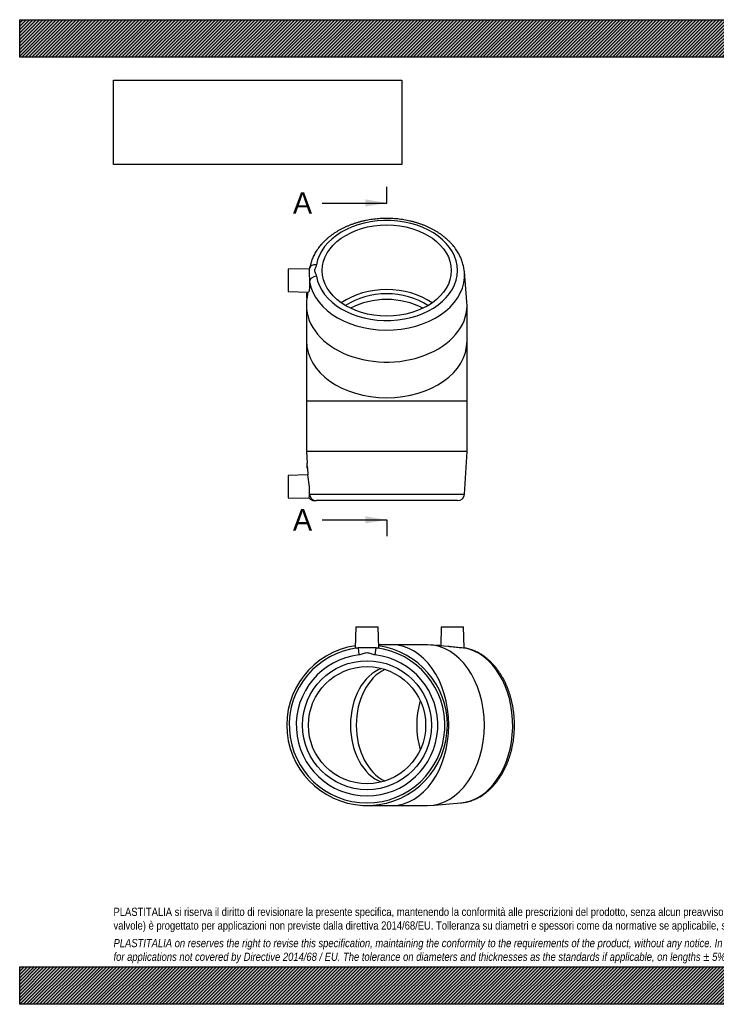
# Model space of a CAD drawing. Header units: millimetres. Extents: x 0 to 1188, y 0 to 840.
import ezdxf
from ezdxf.enums import TextEntityAlignment as Align
from ezdxf.lldxf.tags import DXFTag

# ---------------------------------------------------------------- set-up
doc = ezdxf.new("R2010")
doc.units = ezdxf.units.MM
doc.header["$LTSCALE"] = 4
doc.layers.add('Default', color=7, linetype='Continuous')
doc.layers.add('GE4P110C', color=7, linetype='Continuous')
doc.styles.add('SEACAD_Solid_Edge_ANSI', font='seans.ttf')
tags = doc.linetypes.add('CENTER2', pattern=[28.575000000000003, 19.05, -3.175, 3.175, -3.175]).pattern_tags.tags
tags[10:11] = [DXFTag(74, 4), DXFTag(75, 0), DXFTag(340, '0'), DXFTag(46, 0.0), DXFTag(50, 0.0), DXFTag(44, 0.0), DXFTag(45, 0.0)]
tags[8:9] = [DXFTag(74, 4), DXFTag(75, 0), DXFTag(340, '0'), DXFTag(46, 0.0), DXFTag(50, 0.0), DXFTag(44, 0.0), DXFTag(45, 0.0)]
tags[6:7] = [DXFTag(74, 4), DXFTag(75, 0), DXFTag(340, '0'), DXFTag(46, 0.0), DXFTag(50, 0.0), DXFTag(44, 0.0), DXFTag(45, 0.0)]
tags[4:5] = [DXFTag(74, 4), DXFTag(75, 0), DXFTag(340, '0'), DXFTag(46, 0.0), DXFTag(50, 0.0), DXFTag(44, 0.0), DXFTag(45, 0.0)]
picture_1 = doc.add_image_def('image1.jpg', size_in_pixel=(4302, 1260))
pattern_1 = [(45, (0, 0), (-1.414213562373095, 1.414213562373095), [])]

# ---------------------------------------------------------------- blocks, each defined once
blk = doc.blocks.new('SE1')
at = {"layer": 'GE4P110C', "color": 7, "linetype": 'Continuous'}
for p, q in [((286.6661457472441, 322.1082291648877), (286.1940075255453, 304.0779979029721)), ((286.6661457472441, 322.1082291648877), (305.6661457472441, 322.1082291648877)), ((306.1384112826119, 304.0731359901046), (305.6661457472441, 322.1082291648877)), ((359.4981442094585, 322.1082291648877), (359.0705274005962, 305.7782020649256)), ((359.4981442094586, 322.1082291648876), (378.4981442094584, 322.1082291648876)), ((378.9715713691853, 304.0287753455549), (378.4981442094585, 322.1082291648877)), ((288.4797662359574, 303.9973337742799), (289.1737611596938, 298.0482775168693)), ((303.1585303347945, 298.0482775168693), (303.8525252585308, 303.9973337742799)), ((317.3793491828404, 306.6082291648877), (306.0720275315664, 306.6082291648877)), ((347.784940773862, 306.6082291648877), (317.3793491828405, 306.6082291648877)), ((365.404288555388, 305.2440829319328), (350.6680844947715, 306.486770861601)), ((358.2702221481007, 306.1082291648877), (355.1569570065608, 306.1082291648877)), ((358.2702221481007, 305.8456909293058), (358.2702221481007, 306.1082291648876)), ((296.1661457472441, 169.6082291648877), (317.3793491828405, 169.6082291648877)), ((317.3793491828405, 169.6082291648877), (347.784940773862, 169.6082291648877)), ((350.6680844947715, 169.7296874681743), (376.2849351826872, 171.8899283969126))]:
    blk.add_line(p, q, dxfattribs=at)
for centre, radius in [((296.1661457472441, 238.1082291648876), 55), ((296.1661457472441, 238.1082291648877), 50)]:
    blk.add_circle(centre, radius, dxfattribs=at)
for centre, radius, start, end in [((296.1661457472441, 238.1082291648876), 68.5, 98.3307775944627, 0), ((296.1661457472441, 238.1082291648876), 66.33592191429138, 96.65383936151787, 83.3461606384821), ((296.1661457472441, 174.7950261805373), 129.4307410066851, 86.59542723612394, 93.40457276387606), ((296.1661457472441, 238.1082291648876), 68.5, 0, 81.6692224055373), ((373.6569502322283, 246.814775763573), 57.45603174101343, 84.69293731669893, 84.73342860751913), ((296.1661457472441, 238.1082291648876), 60.34652300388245, 96.65383936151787, 83.34616063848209)]:
    blk.add_arc(centre, radius, start, end, dxfattribs=at)
for centre, major_axis, ratio, start_param, end_param in [((317.3793491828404, 238.1082291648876), (6.938893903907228e-15, 68.49999999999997), 0.707106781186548, 3.141592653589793, 6.283185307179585), ((347.7849407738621, 238.1082291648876), (1.387778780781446e-14, 68.49999999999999), 0.7071067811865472, 3.141592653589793, 6.283185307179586), ((373.4928768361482, 238.1082291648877), (6.245004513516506e-13, 66.3359219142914), 0.7071067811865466, 3.201151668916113, 6.167053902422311), ((378.1851474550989, 298.0482775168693), (-0.976659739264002, -5.919977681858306), 0.7023439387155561, 3.14177440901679, 3.197495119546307), ((317.3793491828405, 238.1082291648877), (-9.367506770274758e-14, -50.00000000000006), 0.7071067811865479, 3.392753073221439, 6.032024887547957), ((322.3290966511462, 238.1082291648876), (-6.938893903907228e-15, 50), 0.7071067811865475, 0.3115328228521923, 2.830059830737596), ((377.4834255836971, 238.1082291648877), (1.387778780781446e-14, -54.99999999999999), 0.7071067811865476, 4.320539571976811, 5.104238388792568)]:
    blk.add_ellipse(centre, major_axis=major_axis, ratio=ratio, start_param=start_param, end_param=end_param, dxfattribs=at)
for points, knots in [([(286.1945600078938, 304.0735887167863), (286.1936061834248, 304.0484216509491), (286.2182097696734, 304.0270849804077), (286.498776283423, 303.9324840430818), (287.2757233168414, 303.9439943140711), (288.4797662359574, 303.9973337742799)], [0.8475254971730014, 0.8475254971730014, 0.8475254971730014, 0.8475254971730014, 0.875, 0.875, 1, 1, 1, 1]), ([(303.8525252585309, 303.9973337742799), (305.0604041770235, 303.9438243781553), (305.8306800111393, 303.9324831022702), (306.1135307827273, 304.0266909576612), (306.1380071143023, 304.0482834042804), (306.13635669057, 304.0738320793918)], [0, 0, 0, 0, 0.125, 0.125, 0.1526775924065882, 0.1526775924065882, 0.1526775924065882, 0.1526775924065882]), ([(378.9279679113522, 303.9973337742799), (378.75083354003, 303.9438243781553), (378.0259006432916, 303.9324831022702), (375.7241652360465, 304.0867425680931), (374.1279316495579, 304.2559503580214), (371.4918538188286, 304.5707630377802), (370.5656047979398, 304.6852155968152), (368.6967386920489, 304.9082450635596), (367.7687172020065, 305.0150606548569), (366.3499262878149, 305.1595004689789), (365.8675802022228, 305.2049843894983), (365.3994122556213, 305.2445007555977)], [0, 0, 0, 0, 0.1249999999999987, 0.1249999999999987, 0.2499999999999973, 0.2499999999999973, 0.3124999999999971, 0.3124999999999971, 0.3749999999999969, 0.3749999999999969, 0.4086403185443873, 0.4086403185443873, 0.4086403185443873, 0.4086403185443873]), ([(376.2691439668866, 171.9019740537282), (376.571665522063, 171.9234721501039), (377.4515614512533, 171.9875921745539), (379.091240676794, 172.2212008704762), (381.0514622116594, 172.591528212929), (383.0162513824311, 173.0782822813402), (384.9599887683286, 173.6709577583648), (386.8858157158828, 174.3715089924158), (388.7890938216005, 175.1783938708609), (390.6672123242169, 176.0908269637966), (392.5169501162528, 177.1076004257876), (394.3351936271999, 178.2273671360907), (396.1187608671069, 179.4485351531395), (397.8644736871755, 180.7692741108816), (399.569168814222, 182.18750063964), (401.2297284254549, 183.7008794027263), (402.8431058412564, 185.3068296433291), (404.4063504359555, 187.0025387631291), (405.9166286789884, 188.7849806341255), (407.3712408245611, 190.6509370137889), (408.7676327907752, 192.5970202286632), (410.1034034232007, 194.6196955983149), (411.3763076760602, 196.715302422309), (412.5842564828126, 198.8800727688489), (413.7253141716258, 201.1101476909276), (414.7976942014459, 203.4015907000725), (415.7997447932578, 205.7503771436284), (416.7299580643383, 208.1524285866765), (417.586963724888, 210.6036207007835), (418.3695293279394, 213.0998130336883), (419.0765441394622, 215.6368254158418), (419.707015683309, 218.2104419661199), (420.2600669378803, 220.816414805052), (420.7349341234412, 223.4504676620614), (421.1309649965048, 226.1082995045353), (421.4476175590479, 228.7855882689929), (421.6844590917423, 231.4779947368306), (421.8411654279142, 234.1811665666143), (421.9175203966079, 236.8907424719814), (421.9134153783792, 239.6023558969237), (421.8288493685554, 242.3116285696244), (421.6639297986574, 245.0141867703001), (421.4188720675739, 247.7056668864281), (421.0939972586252, 250.381730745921), (420.6897321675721, 253.0380583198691), (420.2066090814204, 255.6703516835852), (419.6452657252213, 258.2743387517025), (419.0064454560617, 260.8457767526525), (418.2909978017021, 263.3804554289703), (417.4998794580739, 265.8741999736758), (416.634155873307, 268.3228737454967), (415.69500355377, 270.7223808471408), (414.6837132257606, 273.0686687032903), (413.6016952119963, 275.3577282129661), (412.4504967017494, 277.5855748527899), (411.23180211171, 279.7482747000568), (409.9474398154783, 281.8419533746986), (408.5993761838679, 283.8628235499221), (407.1897335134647, 285.8071762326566), (405.7207977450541, 287.6713938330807), (404.1950249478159, 289.451966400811), (402.6150455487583, 291.1455111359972), (400.9836652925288, 292.7487949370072), (399.3038614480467, 294.2587594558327), (397.5787746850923, 295.6725471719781), (395.811690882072, 296.9875283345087), (394.0060318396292, 298.2013215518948), (392.1652846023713, 299.3118255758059), (390.2931339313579, 300.3171872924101), (388.3928218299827, 301.2159754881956), (386.4693683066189, 302.0065525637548), (384.5211689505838, 302.6893834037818), (382.5710570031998, 303.2583961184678), (380.7415782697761, 303.6881581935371), (379.6830425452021, 303.8770015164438), (379.161807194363, 303.9682551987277)], [0, 0, 0, 0, 0.005549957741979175, 0.01895374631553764, 0.03236956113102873, 0.04580496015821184, 0.05926677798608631, 0.0727609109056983, 0.08629214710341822, 0.09986405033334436, 0.1134789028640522, 0.1271377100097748, 0.1408402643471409, 0.1545852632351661, 0.168370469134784, 0.1821928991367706, 0.1960490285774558, 0.2099349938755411, 0.2238467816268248, 0.2377803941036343, 0.2517319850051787, 0.2656979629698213, 0.2796750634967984, 0.2936603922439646, 0.3076514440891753, 0.3216461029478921, 0.3356426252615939, 0.3496392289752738, 0.3636349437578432, 0.3776290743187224, 0.3916211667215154, 0.4056109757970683, 0.4195984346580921, 0.4335836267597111, 0.4475667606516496, 0.4615481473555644, 0.4755281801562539, 0.4895073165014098, 0.5034860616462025, 0.5174649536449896, 0.5314445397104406, 0.5454252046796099, 0.5594075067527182, 0.5733919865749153, 0.5873791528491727, 0.6013694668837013, 0.6153633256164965, 0.6293610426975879, 0.6433628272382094, 0.6573687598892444, 0.6713787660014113, 0.6853925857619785, 0.699409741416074, 0.7134295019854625, 0.72745079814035, 0.7414718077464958, 0.7554906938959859, 0.7695052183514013, 0.7835127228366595, 0.7975101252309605, 0.8114939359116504, 0.8254602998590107, 0.8394050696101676, 0.8533239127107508, 0.8672124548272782, 0.881066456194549, 0.8948820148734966, 0.9086557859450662, 0.9223852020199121, 0.9360686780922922, 0.9497057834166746, 0.9632973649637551, 0.9768456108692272, 0.990354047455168, 1, 1, 1, 1]), ([(379.1692032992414, 303.9708318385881), (379.168061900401, 303.9715288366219), (379.1405826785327, 303.9770982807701), (379.1100006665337, 303.9875869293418), (379.0353807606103, 304.0171548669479), (378.9779330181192, 304.0431430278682), (378.9726983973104, 304.0455240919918)], [0.2342144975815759, 0.2342144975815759, 0.2342144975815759, 0.2342144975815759, 0.469003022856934, 0.7004926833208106, 0.9001182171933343, 0.9194099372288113, 0.9194099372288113, 0.9194099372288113, 0.9194099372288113]), ([(303.1585303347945, 298.0482775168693), (301.9565075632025, 298.1885010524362), (300.7965731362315, 298.5499030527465), (298.5091822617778, 299.3241202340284), (297.3545707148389, 299.7305206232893), (295.559285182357, 299.72789499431), (294.9527813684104, 299.6248798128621), (293.7919374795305, 299.3191231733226), (293.2241741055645, 299.1213081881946), (291.5164596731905, 298.5435690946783), (290.3688430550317, 298.1876913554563), (289.1737611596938, 298.0482775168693)], [0, 0, 0, 0, 0.25, 0.25, 0.5, 0.5, 0.625, 0.625, 0.75, 0.75, 1, 1, 1, 1])]:
    blk.add_open_spline(points, degree=3, knots=knots, dxfattribs=at)
blk = doc.blocks.new('SE2')
at = {"layer": 'GE4P110C', "color": 7, "linetype": 'Continuous'}
for p, q in [((247.0609477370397, 627.507648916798), (228.9793292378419, 627.034165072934)), ((228.9793292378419, 627.0341650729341), (228.9793292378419, 608.0341650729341)), ((381.3578709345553, 599.204105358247), (379.197630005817, 624.8209560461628)), ((228.9793292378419, 608.0341650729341), (246.2162479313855, 607.5828004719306)), ((244.9793292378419, 602.8062430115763), (244.9793292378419, 606.8062430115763)), ((245.2925449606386, 606.8062430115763), (244.9793292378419, 606.8062430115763)), ((245.309356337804, 607.6065482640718), (245.2418674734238, 606.8062430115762)), ((244.9793292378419, 603.6929778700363), (244.6007875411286, 599.204105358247)), ((244.9793292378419, 602.8062430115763), (245.1253272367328, 602.8062430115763)), ((244.4793292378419, 596.3209616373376), (244.4793292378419, 565.9153700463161)), ((381.479329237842, 565.9153700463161), (381.479329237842, 596.3209616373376)), ((244.4793292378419, 565.9153700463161), (244.4793292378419, 514.7021666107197)), ((381.479329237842, 514.7021666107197), (381.479329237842, 565.9153700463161)), ((244.4793292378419, 514.7021666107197), (381.479329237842, 514.7021666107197)), ((244.4793292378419, 514.7021666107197), (244.4793292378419, 471.7021666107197)), ((381.479329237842, 471.7021666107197), (381.479329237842, 514.7021666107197)), ((381.479329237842, 471.7021666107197), (244.479329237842, 471.7021666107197)), ((244.4793292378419, 471.7021666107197), (245.0761366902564, 461.6758014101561)), ((379.3152511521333, 435.3456547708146), (381.479329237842, 471.7021666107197)), ((244.979329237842, 461.7021666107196), (244.979329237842, 457.7021666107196)), ((245.0768979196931, 461.7021666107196), (244.9793292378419, 461.7021666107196)), ((244.9793292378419, 457.7021666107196), (245.311915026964, 457.7021666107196)), ((245.3111891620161, 457.7269198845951), (245.6754980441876, 451.6065306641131)), ((245.6794359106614, 451.6394742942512), (228.9793292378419, 451.2021666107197)), ((228.9793292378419, 451.2021666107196), (228.9793292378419, 432.2021666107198)), ((228.9793292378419, 432.2021666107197), (246.8603633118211, 431.7339352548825)), ((247.0902246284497, 435.3456547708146), (379.3152511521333, 435.3456547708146)), ((251.3587825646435, 429.7021666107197), (253.0392808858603, 429.7021666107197)), ((373.3258522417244, 429.7021666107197), (253.0392808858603, 429.7021666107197))]:
    blk.add_line(p, q, dxfattribs=at)
for centre, radius, start, end in [((177.1971769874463, 455.6547590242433), 68.14624904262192, 1.721672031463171, 5.091212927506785), ((179.7662614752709, 437.700487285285), 67.36513379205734, 357.9967462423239, 11.94160224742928), ((180.8374364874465, 437.7852220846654), 66.29768793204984, 354.7631152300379, 357.8912013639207), ((373.3258522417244, 435.7021666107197), 6.000000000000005, 270, 356.5935562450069)]:
    blk.add_arc(centre, radius, start, end, dxfattribs=at)
for centre, major_axis, ratio, start_param, end_param in [((312.979329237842, 626.0194464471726), (-60.34652300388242, 0), 0.707106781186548, 0.116131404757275, 6.167053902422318), ((253.0392808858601, 626.7211683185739), (5.919977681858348, -0.9766597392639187), 0.7023439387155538, 1.686152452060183, 3.141587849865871), ((312.979329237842, 622.0288976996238), (-66.3359219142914, 7.494005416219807e-13), 0.7071067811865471, 0.1161314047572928, 3.200740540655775), ((253.0392808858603, 616.8324432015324), (-5.919977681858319, -0.9766597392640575), 0.7023439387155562, 4.597032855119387, 6.108375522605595), ((312.979329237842, 570.8651175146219), (-54.99999999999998, 6.938893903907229e-15), 0.7071067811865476, 3.929800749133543, 5.494977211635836), ((312.979329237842, 570.8651175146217), (-49.99999999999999, -1.040834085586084e-14), 0.7071067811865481, 3.934921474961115, 5.489856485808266), ((312.979329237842, 596.3209616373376), (-68.49999999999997, 0), 0.7071067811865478, 6.223626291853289, 6.283185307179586), ((312.979329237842, 596.3209616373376), (-68.49999999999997, 0), 0.7071067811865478, 0, 3.20115166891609), ((312.9793292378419, 565.915370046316), (50.00000000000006, 7.979727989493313e-14), 0.7071067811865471, 0.907936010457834, 2.233656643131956), ((312.979329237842, 565.9153700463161), (68.49999999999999, 2.42861286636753e-14), 0.7071067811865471, 3.141592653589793, 6.283185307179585), ((251.3594364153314, 435.7021666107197), (4.345135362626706e-11, 6.000000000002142), 0.999886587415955, 2.289841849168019, 3.141810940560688), ((253.0392808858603, 435.7021666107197), (5.551115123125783e-14, -6.00000000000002), 0.9932643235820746, 4.771842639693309, 6.283185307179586)]:
    blk.add_ellipse(centre, major_axis=major_axis, ratio=ratio, start_param=start_param, end_param=end_param, dxfattribs=at)
blk.add_ellipse((312.979329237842, 626.0194464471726), major_axis=(-54.99999999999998, -1.387778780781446e-14), ratio=0.7071067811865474, dxfattribs=at)
for points, knots in [([(379.1860439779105, 624.7993582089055), (379.1644067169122, 625.1040104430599), (379.1001834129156, 625.9856582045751), (378.8663806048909, 627.6272418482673), (378.4960239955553, 629.5874883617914), (378.0092777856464, 631.5522708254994), (377.4166001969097, 633.4960100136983), (376.7160495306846, 635.421836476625), (375.9091644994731, 637.3251147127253), (374.9967314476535, 639.2032331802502), (373.9799579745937, 641.0529709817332), (372.8601912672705, 642.8712144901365), (371.6390232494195, 644.6547817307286), (370.3182842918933, 646.4004945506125), (368.9000577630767, 648.1051896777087), (367.3866790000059, 649.7657492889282), (365.7807287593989, 651.3791267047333), (364.0850196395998, 652.9423712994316), (362.3025777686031, 654.452649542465), (360.4366213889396, 655.907261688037), (358.4905381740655, 657.3036536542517), (356.4678628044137, 658.6394242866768), (354.3722559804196, 659.9123285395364), (352.2074856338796, 661.1202773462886), (349.977410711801, 662.261335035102), (347.6859677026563, 663.3337150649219), (345.3371812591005, 664.3357656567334), (342.9351298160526, 665.2659789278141), (340.4839377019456, 666.1229845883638), (337.9877453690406, 666.9055501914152), (335.4507329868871, 667.6125650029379), (332.8771164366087, 668.2430365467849), (330.2711435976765, 668.7960878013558), (327.6370907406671, 669.2709549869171), (324.9792588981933, 669.6669858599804), (322.3019701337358, 669.9836384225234), (319.6095636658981, 670.220479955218), (316.9063918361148, 670.3771862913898), (314.1968159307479, 670.4535412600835), (311.4852025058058, 670.4494362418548), (308.7759298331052, 670.3648702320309), (306.0733716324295, 670.1999506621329), (303.3818915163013, 669.9548929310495), (300.7058276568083, 669.6300181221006), (298.0495000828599, 669.2257530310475), (295.4172067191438, 668.7426299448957), (292.8132196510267, 668.1812865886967), (290.241781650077, 667.5424663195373), (287.7071029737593, 666.8270186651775), (285.2133584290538, 666.0359003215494), (282.7646846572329, 665.1701767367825), (280.3651775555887, 664.2310244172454), (278.0188896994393, 663.2197340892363), (275.7298301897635, 662.1377160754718), (273.50198354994, 660.9865175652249), (271.3392837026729, 659.7678229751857), (269.2456050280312, 658.4834606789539), (267.2247348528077, 657.1353970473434), (265.280382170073, 655.7257543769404), (263.4161645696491, 654.2568186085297), (261.6355920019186, 652.7310458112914), (259.9420472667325, 651.151066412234), (258.3387634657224, 649.5196861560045), (256.8287989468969, 647.8398823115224), (255.4150112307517, 646.1147955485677), (254.1000300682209, 644.3477117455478), (252.8862368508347, 642.5420527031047), (251.7757328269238, 640.7013054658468), (250.7703711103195, 638.8291547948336), (249.8715829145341, 636.9288426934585), (249.0810058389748, 635.0053891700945), (248.3981749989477, 633.0571898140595), (247.8291622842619, 631.1070778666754), (247.3994002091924, 629.2775991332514), (247.2105568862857, 628.2190634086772), (247.1193032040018, 627.6978280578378)], [0, 0, 0, 0, 0.005588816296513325, 0.01899208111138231, 0.03240737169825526, 0.04584224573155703, 0.05930353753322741, 0.07279714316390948, 0.0863278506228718, 0.09989922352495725, 0.1135135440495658, 0.1271718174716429, 0.1408738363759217, 0.1546182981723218, 0.1684029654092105, 0.1822248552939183, 0.1960804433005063, 0.2099658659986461, 0.223877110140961, 0.2378101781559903, 0.251761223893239, 0.2657266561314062, 0.2797032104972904, 0.2936879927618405, 0.3076784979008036, 0.3216726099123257, 0.3356685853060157, 0.3496646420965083, 0.3636598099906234, 0.377653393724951, 0.3916449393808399, 0.4056342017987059, 0.4196211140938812, 0.4336057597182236, 0.4475883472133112, 0.4615691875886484, 0.4755486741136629, 0.4895272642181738, 0.5035054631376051, 0.5174838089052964, 0.5314628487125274, 0.5454429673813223, 0.5594247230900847, 0.5734086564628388, 0.5873952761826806, 0.6013850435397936, 0.6153783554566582, 0.6293755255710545, 0.6433767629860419, 0.6573821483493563, 0.6713916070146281, 0.685404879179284, 0.6994214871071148, 0.713440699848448, 0.7274614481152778, 0.7414819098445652, 0.755500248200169, 0.7695142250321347, 0.7835211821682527, 0.7975180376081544, 0.8115013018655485, 0.8254671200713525, 0.8394113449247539, 0.8533296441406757, 0.8672176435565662, 0.8810711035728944, 0.8948861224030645, 0.9086593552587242, 0.92238823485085, 0.936071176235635, 0.9497077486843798, 0.9632987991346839, 0.976846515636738, 0.9903544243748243, 1, 1, 1, 1]), ([(253.0392808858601, 630.9638090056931), (252.8990573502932, 630.1138505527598), (252.5376553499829, 629.2936530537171), (251.763438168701, 627.6762234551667), (251.3570377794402, 626.85978980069), (251.3596634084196, 625.5903312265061), (251.4626785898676, 625.1614682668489), (251.7684352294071, 624.3406276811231), (251.9662502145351, 623.9391583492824), (252.5439893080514, 622.7316218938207), (252.8998670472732, 621.9201344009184), (253.0392808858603, 621.0750838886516)], [0, 0, 0, 0, 0.2499999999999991, 0.2499999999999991, 0.4999999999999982, 0.4999999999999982, 0.6249999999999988, 0.6249999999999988, 0.7499999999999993, 0.7499999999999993, 1, 1, 1, 1]), ([(247.0318399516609, 627.4717336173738), (247.000593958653, 627.3980979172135), (246.9669754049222, 627.2115539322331), (246.9140610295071, 626.6637859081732), (246.8938579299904, 626.3420867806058), (246.8659410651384, 625.560417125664), (246.8583495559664, 625.0943752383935), (246.8584639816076, 623.5473334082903), (246.8905885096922, 622.2786117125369), (246.9862608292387, 619.5388376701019), (247.0486568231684, 618.0583935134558), (247.0902246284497, 616.5938066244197)], [0.101448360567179, 0.101448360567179, 0.101448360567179, 0.101448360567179, 0.2499999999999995, 0.2499999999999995, 0.3750000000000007, 0.3750000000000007, 0.5000000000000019, 0.5000000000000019, 0.7500000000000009, 0.7500000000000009, 1, 1, 1, 1]), ([(247.1222518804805, 627.743372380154), (247.1221424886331, 627.7428117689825), (247.1174455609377, 627.7144150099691), (247.0896379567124, 627.6251406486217), (247.0419201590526, 627.5061814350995), (247.0164790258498, 627.4429314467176)], [0.1807809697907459, 0.1807809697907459, 0.1807809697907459, 0.1807809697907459, 0.3845590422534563, 0.7273747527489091, 1, 1, 1, 1]), ([(247.0902246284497, 616.5938066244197), (247.1437340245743, 614.7084735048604), (247.1550753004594, 612.8942060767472), (247.0008158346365, 609.9374770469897), (246.8316080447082, 608.7867842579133), (246.5167953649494, 607.8471655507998), (246.4023428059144, 607.6576222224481), (246.2655695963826, 607.5881725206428), (246.2405522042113, 607.5820125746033), (246.2158713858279, 607.5825612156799)], [0, 0, 0, 0, 0.1249999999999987, 0.1249999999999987, 0.2499999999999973, 0.2499999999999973, 0.3124999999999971, 0.3124999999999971, 0.3266564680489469, 0.3266564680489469, 0.3266564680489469, 0.3266564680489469]), ([(245.292701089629, 606.8062369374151), (245.3070962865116, 606.8049336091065), (245.3127124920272, 606.5864576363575), (245.3126120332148, 605.8453651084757), (245.3067263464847, 605.321842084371), (245.2780517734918, 604.2776775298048), (245.254220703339, 603.7594594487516), (245.1913961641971, 603.0170692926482), (245.153801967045, 602.8067433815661), (245.1242661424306, 602.8062441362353)], [0, 0, 0, 0, 0.125, 0.125, 0.25, 0.25, 0.375, 0.375, 0.4994618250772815, 0.4994618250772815, 0.4994618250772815, 0.4994618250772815])]:
    blk.add_open_spline(points, degree=3, knots=knots, dxfattribs=at)
blk = doc.blocks.new('SE4')
at = {"color": 7, "linetype": 'Continuous', "style": 'SEACAD_Solid_Edge_ANSI'}
blk.add_text('A', height=18.4, dxfattribs=at).set_placement((232.9505567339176, 422.4909736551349), align=Align.TOP_LEFT)
blk = doc.blocks.new('SE5')
at = {"color": 7, "linetype": 'Continuous', "style": 'SEACAD_Solid_Edge_ANSI'}
blk.add_text('A', height=18.4, dxfattribs=at).set_placement((232.9505567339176, 692.8130905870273), align=Align.TOP_LEFT)
blk = doc.blocks.new('SEANNOT_GROUP')
at = {"linetype": 'Continuous'}
blk.add_hatch(color=7, dxfattribs=at).paths.add_polyline_path([(294.7831144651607, 410.2243069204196), (313.1831148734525, 413.2909736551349), (294.7831144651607, 416.3576403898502)])
at = {"color": 7, "linetype": 'Continuous'}
blk.add_lwpolyline([(257.9831148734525, 413.2909736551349), (313.1831148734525, 413.2909736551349)], dxfattribs=at)
blk = doc.blocks.new('SEANNOT_GROUP1')
at = {"linetype": 'Continuous'}
blk.add_hatch(color=7, dxfattribs=at).paths.add_polyline_path([(294.7831144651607, 680.546423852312), (313.1831148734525, 683.6130905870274), (294.7831144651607, 686.6797573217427)])
at = {"color": 7, "linetype": 'Continuous'}
blk.add_lwpolyline([(257.9831148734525, 683.6130905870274), (313.1831148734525, 683.6130905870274)], dxfattribs=at)
blk = doc.blocks.new('SE3')
at = {"layer": 'Default', "color": 7, "linetype": 'CENTER2'}
for p, q in [((313.1831148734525, 683.6130905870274), (313.1831148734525, 697.4130905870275)), ((313.1831148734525, 413.2909736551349), (313.1831148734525, 399.490973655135))]:
    blk.add_line(p, q, dxfattribs=at)
at = {"layer": 'Default', "color": 7, "linetype": 'CENTER2', "const_width": 0.0001}
blk.add_lwpolyline([(313.1831148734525, 413.2909736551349), (313.1831148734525, 683.6130905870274)], dxfattribs=at)
at = {"layer": 'Default'}
for name in ['SE5', 'SEANNOT_GROUP1', 'SE4', 'SEANNOT_GROUP']:
    blk.add_blockref(name, (0, 0), dxfattribs=at)

msp = doc.modelspace()

# ---------------------------------------------------------------- hatches: boundary and pattern name
at = {"layer": 'Default', "linetype": 'Continuous'}
h = msp.add_hatch(dxfattribs=at)
h.set_pattern_fill('LINE', scale=0.6299212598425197, angle=45, style=0)
h.set_pattern_definition(pattern_1)
h.paths.add_polyline_path([(1188, 808.0000131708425), (1188, 840.0000131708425), (1.020126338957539e-05, 840.0000131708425), (1.020126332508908e-05, 808.0000131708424)])
for points in [[(1188, 808.0000131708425), (1188, 840.0000131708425), (1.020126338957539e-05, 840.0000131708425), (1.020126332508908e-05, 808.0000131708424)], [(1187.999983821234, -1.146095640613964e-05), (1187.999983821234, 31.99999999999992), (-1.61787658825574e-05, 31.99999999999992), (-1.61787658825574e-05, -1.146095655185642e-05)]]:
    msp.add_hatch(color=7, dxfattribs=at).paths.add_polyline_path(points)
h = msp.add_hatch(dxfattribs=at)
h.set_pattern_fill('LINE', scale=0.6299212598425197, angle=45, style=0)
h.set_pattern_definition(pattern_1)
h.paths.add_polyline_path([(1187.999983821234, -1.146095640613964e-05), (1187.999983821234, 31.99999999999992), (-1.61787658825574e-05, 31.99999999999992), (-1.61787658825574e-05, -1.146095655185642e-05)])

# ---------------------------------------------------------------- linework, layer by layer
at = {"layer": 'Default', "color": 7, "linetype": 'Continuous'}
for p, q in [((1.020126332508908e-05, 840.0000131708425), (1188, 840.0000131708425)), ((1.020126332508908e-05, 808.0000131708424), (1.020126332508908e-05, 840.0000131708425)), ((1188, 808.0000131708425), (1.020126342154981e-05, 808.0000131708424)), ((-1.61787658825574e-05, 31.99999999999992), (1187.999983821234, 31.99999999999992)), ((-1.61787658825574e-05, -1.146095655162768e-05), (-1.61787658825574e-05, 31.99999999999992)), ((1187.999983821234, -1.146095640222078e-05), (-1.617876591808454e-05, -1.146095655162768e-05))]:
    msp.add_line(p, q, dxfattribs=at)

# ---------------------------------------------------------------- block references
at = {"layer": 'Default'}
for name in ['SE3', 'SE2', 'SE1']:
    msp.add_blockref(name, (0, 0), dxfattribs=at)

# ---------------------------------------------------------------- texts
at = {"layer": 'Default', "insert": (79.9999838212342, 82.40946089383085), "char_height": 7, "width": 1028, "attachment_point": 1}
msp.add_mtext("{\\fArial Narrow|b0||i0||c0|p34;\\C7;\\H7.;\\W1.;PLASTITALIA si riserva il diritto di revisionare la presente specifica, mantenendo la conformità alle prescrizioni del prodotto, senza alcun preavviso. In caso di assegnazione d'ordine si riserva di compiere una più dettagliata analisi tecnico/qualitativa. Il presente prodotto (ad esclusione delle \\P}{\\fArial Narrow|b0||i0||c0|p34;\\C7;\\H7.;\\W1.;valvole) è progettato per applicazioni non previste dalla direttiva 2014/68/EU. Tolleranza su diametri e spessori come da normative se applicabile, su lunghezze ±5%, su angoli ±2°, se non diversamente specificato.\\P}{\\fArial Narrow|b0||i0||c0|p34;\\C7;\\H2.;\\W1.;   \\P}{\\fArial Narrow|b0||i1||c0|p34;\\C7;\\H7.;\\W1.;PLASTITALIA on reserves the right to revise this specification, maintaining the conformity to the requirements of the product, without any notice. In case of assignation of order on will reserve to make a more detailed analysis technical/qualitative. This product (excluding valves) is designed \\P}{\\fArial Narrow|b0||i1||c0|p34;\\C7;\\H7.;\\W1.;for applications not covered by Directive 2014/68 / EU. The tolerance on diameters and thicknesses as the standards if applicable, on lengths ± 5%, on angles ± 2 °, unless otherwise indicated.\\P}", dxfattribs=at)

# ---------------------------------------------------------------- pictures from other files: only their frames are drawn
image = msp.add_image(picture_1, insert=(80.00001020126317, 716.4127117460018), size_in_units=(245.82857142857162, 72.00000000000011))
image.dxf.flags = 7

doc.saveas('drawing.dxf')
